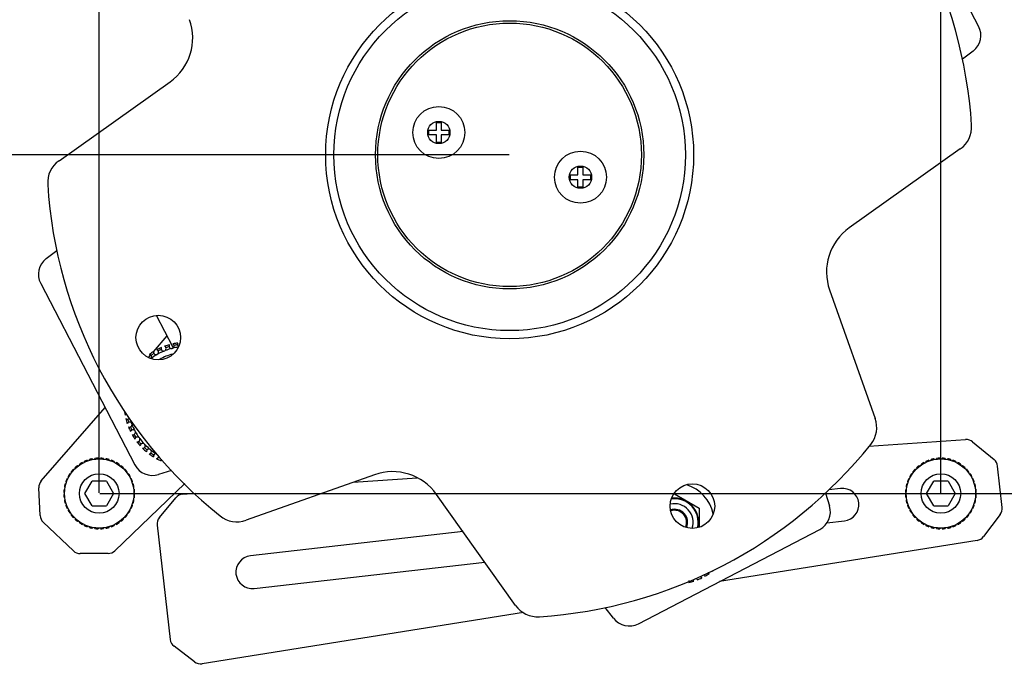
# Model space of a CAD drawing. Header units: millimetres. Extents: x 3925 to 5043, y -86 to 778.
# Tile 23 of 96: x 4105 to 4204, y 457 to 523. Entities that reach past the tile are written whole.
import ezdxf

# ---------------------------------------------------------------- set-up
doc = ezdxf.new("R2010")
doc.units = ezdxf.units.MM
doc.header["$LTSCALE"] = 46.255
doc.header["$PDMODE"] = 3
doc.header["$PDSIZE"] = 1
doc.layers.get('0').update_dxf_attribs({"linetype": 'CONTINUOUS'})
doc.layers.get('Defpoints').update_dxf_attribs({"linetype": 'CONTINUOUS'})
doc.layers.add('8X40_ZB_BUTTDXF_CONTINUOUS_LINE', color=7, linetype='CONTINUOUS')
doc.layers.add('ARAKNO_13891DXF_CONTINUOUS_LINE', color=7, linetype='CONTINUOUS')
doc.styles.add('SLDTEXTSTYLE0', font='arialbd.ttf', dxfattribs={"height": 5.5})
doc.styles.add('SLDTEXTSTYLE2', font='arial.ttf')
doc.dimstyles.new('SLDDIMSTYLE1', dxfattribs={"dimtxt": 5.650301, "dimasz": 4.572, "dimexe": 0, "dimexo": 0.0625, "dimgap": 1.412575, "dimtad": 0, "dimtih": 1, "dimtoh": 1, "dimlfac": 3.5, "dimrnd": 1e-09, "dimzin": 4, "dimdsep": 46, "dimtxsty": 'SLDTEXTSTYLE0', "dimsah": 1, "dimcen": 0.09, "dimadec": 0, "dimazin": 1, "dimtol": 1, "dimtp": 0.8, "dimtm": 0.8, "dimtfac": 1, "dimtdec": 1, "dimtofl": 0, "dimtmove": 0, "dimatfit": 3, "dimfxl": 1, "dimfrac": 2, "dimtolj": 1, "dimarcsym": 0})

# ---------------------------------------------------------------- blocks, each defined once
blk = doc.blocks.new('*D68')
at = {"color": 0, "linetype": 'Continuous', "lineweight": -2}
for p, q in [((4112.707, 475.284), (4112.707, 644.08)), ((4116.707, 644.08), (4193.707, 644.08)), ((4197.707, 475.284), (4197.707, 644.08))]:
    blk.add_line(p, q, dxfattribs=at)
at = {"color": 0, "linetype": 'Continuous'}
for points in [[(4116.707, 644.747), (4116.707, 643.413), (4112.707, 644.08)], [(4193.707, 644.747), (4193.707, 643.413), (4197.707, 644.08)]]:
    blk.add_solid(points, dxfattribs=at)
at = {"layer": 'Defpoints', "color": 0, "linetype": 'Continuous'}
for p in [(4197.707, 644.08), (4112.707, 475.221), (4197.707, 475.221)]:
    blk.add_point(p, dxfattribs=at)
at = {"color": 0, "linetype": 'Continuous', "lineweight": 0, "insert": (4155.207, 648.697), "char_height": 5, "attachment_point": 5, "style": 'SLDTEXTSTYLE2'}
blk.add_mtext('\\A1;170.00 [6.69]', dxfattribs=at)
blk = doc.blocks.new('*D69')
at = {"color": 0, "linetype": 'Continuous', "lineweight": -2}
for p, q in [((4112.77, 545.221), (4315.438, 545.221)), ((4315.438, 541.221), (4315.438, 479.221)), ((4112.77, 475.221), (4315.438, 475.221))]:
    blk.add_line(p, q, dxfattribs=at)
at = {"color": 0, "linetype": 'Continuous'}
for points in [[(4314.772, 541.221), (4316.105, 541.221), (4315.438, 545.221)], [(4314.772, 479.221), (4316.105, 479.221), (4315.438, 475.221)]]:
    blk.add_solid(points, dxfattribs=at)
at = {"layer": 'Defpoints', "color": 0, "linetype": 'Continuous'}
for p in [(4112.707, 545.221), (4112.707, 475.221), (4315.438, 475.221)]:
    blk.add_point(p, dxfattribs=at)
at = {"color": 0, "linetype": 'Continuous', "lineweight": 0, "insert": (4310.822, 515.416), "char_height": 5, "attachment_point": 5, "rotation": 90, "style": 'SLDTEXTSTYLE2'}
blk.add_mtext('\\A1;140.00 [5.51]', dxfattribs=at)
blk = doc.blocks.new('*D70')
at = {"color": 0, "linetype": 'Continuous', "lineweight": -2}
for p, q in [((4155.145, 623.221), (3995.004, 623.221)), ((3995.004, 619.221), (3995.004, 513.43)), ((4154.095, 509.43), (3995.004, 509.43))]:
    blk.add_line(p, q, dxfattribs=at)
at = {"color": 0, "linetype": 'Continuous'}
for points in [[(3994.337, 619.221), (3995.671, 619.221), (3995.004, 623.221)], [(3994.337, 513.43), (3995.671, 513.43), (3995.004, 509.43)]]:
    blk.add_solid(points, dxfattribs=at)
at = {"layer": 'Defpoints', "color": 0, "linetype": 'Continuous'}
for p in [(4155.207, 623.221), (3995.004, 509.43), (4154.157, 509.43)]:
    blk.add_point(p, dxfattribs=at)
at = {"color": 0, "linetype": 'Continuous', "lineweight": 0, "insert": (3990.387, 566.325), "char_height": 5, "attachment_point": 5, "rotation": 90, "style": 'SLDTEXTSTYLE2'}
blk.add_mtext('\\A1;227.58 [8.96]', dxfattribs=at)
blk = doc.blocks.new('*D71')
at = {"color": 0, "linetype": 'Continuous', "lineweight": -2}
for p, q in [((4154.095, 509.43), (3995.004, 509.43)), ((3995.004, 505.43), (3995.004, 419.33)), ((4155.144, 415.33), (3995.004, 415.33))]:
    blk.add_line(p, q, dxfattribs=at)
at = {"color": 0, "linetype": 'Continuous'}
for points in [[(3994.337, 505.43), (3995.671, 505.43), (3995.004, 509.43)], [(3994.337, 419.33), (3995.671, 419.33), (3995.004, 415.33)]]:
    blk.add_solid(points, dxfattribs=at)
at = {"layer": 'Defpoints', "color": 0, "linetype": 'Continuous'}
for p in [(4154.157, 509.43), (3995.004, 415.33), (4155.207, 415.33)]:
    blk.add_point(p, dxfattribs=at)
at = {"color": 0, "linetype": 'Continuous', "lineweight": 0, "insert": (3990.387, 462.38), "char_height": 5, "attachment_point": 5, "rotation": 90, "style": 'SLDTEXTSTYLE2'}
blk.add_mtext('\\A1;188.20 [7.41]', dxfattribs=at)

msp = doc.modelspace()

# ---------------------------------------------------------------- linework, layer by layer
at = {"layer": '8X40_ZB_BUTTDXF_CONTINUOUS_LINE', "color": 7, "linetype": 'Continuous'}
for p, q in [((4111.2637, 475.2211), (4111.9854, 476.4711)), ((4113.4287, 476.4711), (4111.9854, 476.4711)), ((4113.4287, 476.4711), (4114.1504, 475.2211)), ((4196.2637, 475.2211), (4196.9854, 476.4711)), ((4198.4287, 476.4711), (4196.9854, 476.4711)), ((4198.4287, 476.4711), (4199.1504, 475.2211)), ((4111.9854, 473.9711), (4111.2637, 475.2211)), ((4114.1504, 475.2211), (4113.4287, 473.9711)), ((4196.9854, 473.9711), (4196.2637, 475.2211)), ((4199.1504, 475.2211), (4198.4287, 473.9711)), ((4111.9854, 473.9711), (4113.4287, 473.9711)), ((4196.9854, 473.9711), (4198.4287, 473.9711))]:
    msp.add_line(p, q, dxfattribs=at)
for centre, radius in [((4112.7071, 475.2211), 3.5), ((4197.7071, 475.2211), 3.5), ((4112.7071, 475.2211), 2), ((4197.7071, 475.2211), 2)]:
    msp.add_circle(centre, radius, dxfattribs=at)
at = {"layer": 'ARAKNO_13891DXF_CONTINUOUS_LINE', "color": 7, "linetype": 'Continuous'}
for p, q in [((4201.5192, 522.427), (4191.9943, 540.7419)), ((4200.9618, 519.9171), (4199.8808, 519.0883)), ((4108.65, 508.8343), (4119.8605, 516.808)), ((4146.755, 512.6877), (4147.255, 512.6877)), ((4146.755, 511.9377), (4146.755, 512.6877)), ((4147.255, 512.6877), (4147.255, 511.9377)), ((4146.005, 511.9377), (4146.755, 511.9377)), ((4146.005, 511.4377), (4146.005, 511.9377)), ((4146.755, 511.4377), (4146.005, 511.4377)), ((4146.755, 510.6877), (4146.755, 511.4377)), ((4147.255, 511.9377), (4148.005, 511.9377)), ((4148.005, 511.4377), (4147.255, 511.4377)), ((4147.255, 511.4377), (4147.255, 510.6877)), ((4148.005, 511.9377), (4148.005, 511.4377)), ((4147.255, 510.6877), (4146.755, 510.6877)), ((4199.6688, 510.0283), (4188.4536, 502.0513)), ((4161.059, 508.1715), (4161.559, 508.1715)), ((4161.059, 507.4215), (4161.059, 508.1715)), ((4161.559, 508.1715), (4161.559, 507.4215)), ((4160.309, 507.4215), (4161.059, 507.4215)), ((4160.309, 506.9215), (4160.309, 507.4215)), ((4161.559, 507.4215), (4162.309, 507.4215)), ((4162.309, 507.4215), (4162.309, 506.9215)), ((4161.059, 506.9215), (4160.309, 506.9215)), ((4161.059, 506.1715), (4161.059, 506.9215)), ((4161.559, 506.1715), (4161.059, 506.1715)), ((4162.309, 506.9215), (4161.559, 506.9215)), ((4161.559, 506.9215), (4161.559, 506.1715)), ((4107.3523, 498.9422), (4108.4333, 499.771)), ((4106.7948, 496.4322), (4116.3198, 478.1174)), ((4186.4725, 495.7766), (4191.0739, 482.8059)), ((4120.1852, 489.9552), (4118.4937, 493.2078)), ((4118.1738, 489.5335), (4119.5692, 491.1397)), ((4117.683, 488.9685), (4117.8862, 489.2024)), ((4106.8527, 476.5021), (4113.3002, 483.9236)), ((4190.4474, 479.9866), (4200.2061, 480.6681)), ((4200.9151, 480.4394), (4203.0757, 478.643)), ((4110.9776, 478.3484), (4111.0364, 478.2831)), ((4111.2109, 478.3775), (4111.1937, 478.4585)), ((4111.4881, 478.5804), (4111.5358, 478.5069)), ((4111.7231, 478.5712), (4111.7187, 478.6553)), ((4112.0286, 478.7297), (4112.064, 478.6501)), ((4112.2592, 478.6827), (4112.2681, 478.7677)), ((4112.5858, 478.7927), (4112.6082, 478.7092)), ((4112.8059, 478.7092), (4112.8283, 478.7927)), ((4113.146, 478.7677), (4113.1549, 478.6827)), ((4113.3501, 478.6501), (4113.3855, 478.7297)), ((4113.6954, 478.6553), (4113.691, 478.5712)), ((4113.8783, 478.5069), (4113.926, 478.5804)), ((4114.2205, 478.4585), (4114.2033, 478.3775)), ((4114.3778, 478.2831), (4114.4365, 478.3484)), ((4195.9776, 478.3484), (4196.0364, 478.2831)), ((4196.2109, 478.3775), (4196.1937, 478.4585)), ((4196.4881, 478.5804), (4196.5358, 478.5069)), ((4196.7231, 478.5712), (4196.7187, 478.6553)), ((4197.0286, 478.7297), (4197.064, 478.6501)), ((4197.2592, 478.6827), (4197.2681, 478.7677)), ((4197.5858, 478.7927), (4197.6082, 478.7092)), ((4197.8059, 478.7092), (4197.8283, 478.7927)), ((4198.146, 478.7677), (4198.1549, 478.6827)), ((4198.3501, 478.6501), (4198.3855, 478.7297)), ((4198.6954, 478.6553), (4198.691, 478.5712)), ((4198.8783, 478.5069), (4198.926, 478.5804)), ((4199.2205, 478.4585), (4199.2033, 478.3775)), ((4199.3778, 478.2831), (4199.4365, 478.3484)), ((4109.9264, 477.3722), (4109.8889, 477.4185)), ((4110.0959, 477.6609), (4110.1485, 477.6305)), ((4110.3069, 477.7639), (4110.2673, 477.8323)), ((4110.5097, 478.0393), (4110.5569, 478.001)), ((4110.7349, 478.1062), (4110.7059, 478.1818)), ((4114.7083, 478.1818), (4114.6792, 478.1062)), ((4114.8362, 477.984), (4114.9044, 478.0393)), ((4115.1468, 477.8323), (4115.1073, 477.7639)), ((4115.2424, 477.6171), (4115.3182, 477.6609)), ((4115.5252, 477.4185), (4115.487, 477.3713)), ((4119.9941, 477.5416), (4118.6948, 477.1325)), ((4194.9264, 477.3722), (4194.8889, 477.4185)), ((4195.0959, 477.6609), (4195.1485, 477.6305)), ((4195.3069, 477.7639), (4195.2673, 477.8323)), ((4195.5097, 478.0393), (4195.5569, 478.001)), ((4195.7349, 478.1062), (4195.7059, 478.1818)), ((4199.7083, 478.1818), (4199.6792, 478.1062)), ((4199.8362, 477.984), (4199.9044, 478.0393)), ((4200.1468, 477.8323), (4200.1073, 477.7639)), ((4200.2424, 477.6171), (4200.3182, 477.6609)), ((4200.5252, 477.4185), (4200.487, 477.3713)), ((4203.9066, 473.8175), (4203.4299, 477.9876)), ((4109.414, 476.3971), (4109.3478, 476.4401)), ((4109.4698, 476.7346), (4109.5542, 476.7166)), ((4109.6241, 476.9108), (4109.5798, 476.9506)), ((4109.7464, 477.2223), (4109.8019, 477.201)), ((4115.5865, 477.1911), (4115.6678, 477.2223)), ((4115.8343, 476.9506), (4115.7772, 476.8992)), ((4115.8599, 476.7166), (4115.9444, 476.7346)), ((4116.0663, 476.4401), (4116.0001, 476.3971)), ((4140.504, 477.1141), (4127.5333, 472.5128)), ((4138.3439, 476.3478), (4144.8267, 476.8006)), ((4194.414, 476.3971), (4194.3478, 476.4401)), ((4194.4698, 476.7346), (4194.5542, 476.7166)), ((4194.6241, 476.9108), (4194.5798, 476.9506)), ((4194.7464, 477.2223), (4194.8019, 477.201)), ((4200.5865, 477.1911), (4200.6678, 477.2223)), ((4200.8343, 476.9506), (4200.7772, 476.8992)), ((4200.8599, 476.7166), (4200.9444, 476.7346)), ((4201.0663, 476.4401), (4201.0001, 476.3971)), ((4106.7438, 472.9916), (4106.6088, 475.7983)), ((4109.2153, 475.321), (4109.1355, 475.3424)), ((4109.1605, 475.6601), (4109.2442, 475.6689)), ((4109.2724, 475.8667), (4109.1985, 475.8996)), ((4109.2729, 476.2095), (4109.3581, 476.205)), ((4121.3459, 476.246), (4114.2909, 469.4414)), ((4116.0561, 476.205), (4116.1413, 476.2095)), ((4116.2156, 475.8996), (4116.1417, 475.8667)), ((4116.17, 475.6689), (4116.2536, 475.6601)), ((4116.2786, 475.3424), (4116.1988, 475.321)), ((4187.5844, 475.7248), (4186.3904, 475.5883)), ((4194.2153, 475.321), (4194.1355, 475.3424)), ((4194.1605, 475.6601), (4194.2442, 475.6689)), ((4194.2724, 475.8667), (4194.1985, 475.8996)), ((4194.2729, 476.2095), (4194.3581, 476.205)), ((4201.0561, 476.205), (4201.1413, 476.2095)), ((4201.2156, 475.8996), (4201.1417, 475.8667)), ((4201.17, 475.6689), (4201.2536, 475.6601)), ((4201.2786, 475.3424), (4201.1988, 475.321)), ((4109.1355, 475.0999), (4109.2153, 475.1213)), ((4109.2442, 474.7734), (4109.1605, 474.7822)), ((4109.1985, 474.5427), (4109.2724, 474.5756)), ((4116.1417, 474.5756), (4116.2156, 474.5427)), ((4116.2536, 474.7822), (4116.17, 474.7734)), ((4116.1988, 475.1213), (4116.2786, 475.0999)), ((4118.7815, 472.7874), (4120.4453, 474.7885)), ((4121.1445, 475.1467), (4122.4396, 475.2371)), ((4154.7557, 463.9179), (4146.7787, 475.1331)), ((4170.7354, 475.1437), (4170.8047, 475.1838)), ((4170.8047, 475.1838), (4173.3047, 473.7404)), ((4186.045, 475.2667), (4186.4541, 473.9674)), ((4194.1355, 475.0999), (4194.2153, 475.1213)), ((4194.2442, 474.7734), (4194.1605, 474.7822)), ((4194.1985, 474.5427), (4194.2724, 474.5756)), ((4201.1417, 474.5756), (4201.2156, 474.5427)), ((4201.2536, 474.7822), (4201.17, 474.7734)), ((4201.1988, 475.1213), (4201.2786, 475.0999)), ((4109.3581, 474.2373), (4109.2729, 474.2328)), ((4109.3478, 474.0022), (4109.414, 474.0452)), ((4109.5542, 473.7257), (4109.4698, 473.7077)), ((4109.5798, 473.4917), (4109.6369, 473.5431)), ((4115.79, 473.5315), (4115.8343, 473.4917)), ((4115.9444, 473.7077), (4115.8599, 473.7257)), ((4116.0001, 474.0452), (4116.0663, 474.0022)), ((4116.1413, 474.2328), (4116.0561, 474.2373)), ((4173.3047, 473.7404), (4173.3047, 471.8072)), ((4194.3581, 474.2373), (4194.2729, 474.2328)), ((4194.3478, 474.0022), (4194.414, 474.0452)), ((4194.5542, 473.7257), (4194.4698, 473.7077)), ((4194.5798, 473.4917), (4194.6369, 473.5431)), ((4200.79, 473.5315), (4200.8343, 473.4917)), ((4200.9444, 473.7077), (4200.8599, 473.7257)), ((4201.0001, 474.0452), (4201.0663, 474.0022)), ((4201.1413, 474.2328), (4201.0561, 474.2373)), ((4109.8276, 473.2511), (4109.7464, 473.22)), ((4109.8889, 473.0238), (4109.9272, 473.071)), ((4110.1717, 472.8252), (4110.0959, 472.7814)), ((4110.2673, 472.61), (4110.3069, 472.6784)), ((4110.5779, 472.4583), (4110.5097, 472.403)), ((4110.7059, 472.2605), (4110.7349, 472.3361)), ((4114.6792, 472.3361), (4114.7083, 472.2605)), ((4114.9044, 472.403), (4114.8572, 472.4413)), ((4115.1073, 472.6784), (4115.1468, 472.61)), ((4115.3182, 472.7814), (4115.2656, 472.8118)), ((4115.4877, 473.07), (4115.5252, 473.0238)), ((4115.6678, 473.22), (4115.6122, 473.2413)), ((4186.2025, 472.2454), (4187.9591, 472.4462)), ((4194.8276, 473.2511), (4194.7464, 473.22)), ((4194.8889, 473.0238), (4194.9272, 473.071)), ((4195.1717, 472.8252), (4195.0959, 472.7814)), ((4195.2673, 472.61), (4195.3069, 472.6784)), ((4195.5779, 472.4583), (4195.5097, 472.403)), ((4195.7059, 472.2605), (4195.7349, 472.3361)), ((4199.6792, 472.3361), (4199.7083, 472.2605)), ((4199.9044, 472.403), (4199.8572, 472.4413)), ((4200.1073, 472.6784), (4200.1468, 472.61)), ((4200.3182, 472.7814), (4200.2656, 472.8118)), ((4200.4877, 473.07), (4200.5252, 473.0238)), ((4200.6678, 473.22), (4200.6122, 473.2413)), ((4203.7094, 473.0991), (4202.0099, 470.8614)), ((4107.0542, 472.3144), (4110.0983, 469.4247)), ((4111.0364, 472.1592), (4110.9776, 472.0939)), ((4111.1937, 471.9838), (4111.2109, 472.0648)), ((4111.5358, 471.9354), (4111.4881, 471.8619)), ((4111.7187, 471.787), (4111.7231, 471.8711)), ((4112.064, 471.7922), (4112.0286, 471.7126)), ((4112.2681, 471.6746), (4112.2592, 471.7596)), ((4112.6082, 471.7331), (4112.5858, 471.6496)), ((4112.8283, 471.6496), (4112.8059, 471.7331)), ((4113.1549, 471.7596), (4113.146, 471.6746)), ((4113.3855, 471.7126), (4113.3501, 471.7922)), ((4113.691, 471.8711), (4113.6954, 471.787)), ((4113.926, 471.8619), (4113.8783, 471.9354)), ((4114.2033, 472.0648), (4114.2205, 471.9838)), ((4114.4365, 472.0939), (4114.3778, 472.1592)), ((4118.5569, 472.0345), (4119.8794, 460.4642)), ((4149.4576, 471.3667), (4127.9725, 468.9108)), ((4167.1544, 462.0674), (4185.4693, 471.5924)), ((4196.0364, 472.1592), (4195.9776, 472.0939)), ((4196.1937, 471.9838), (4196.2109, 472.0648)), ((4196.5358, 471.9354), (4196.4881, 471.8619)), ((4196.7187, 471.787), (4196.7231, 471.8711)), ((4197.064, 471.7922), (4197.0286, 471.7126)), ((4197.2681, 471.6746), (4197.2592, 471.7596)), ((4197.6082, 471.7331), (4197.5858, 471.6496)), ((4197.8283, 471.6496), (4197.8059, 471.7331)), ((4198.1549, 471.7596), (4198.146, 471.6746)), ((4198.3855, 471.7126), (4198.3501, 471.7922)), ((4198.691, 471.8711), (4198.6954, 471.787)), ((4198.926, 471.8619), (4198.8783, 471.9354)), ((4199.2033, 472.0648), (4199.2205, 471.9838)), ((4199.4365, 472.0939), (4199.3778, 472.1592)), ((4201.3708, 470.4787), (4175.3661, 466.338)), ((4113.6006, 469.1612), (4110.7908, 469.15)), ((4128.3473, 465.6321), (4151.6424, 468.2949)), ((4164.6445, 462.6249), (4163.8157, 463.7059)), ((4155.5721, 463.1863), (4123.1026, 458.0163)), ((4122.3406, 458.2075), (4120.2681, 459.7814))]:
    msp.add_line(p, q, dxfattribs=at)
for centre, radius in [((4154.157, 509.4296), 18.5765), ((4154.157, 509.4296), 17.7549), ((4154.157, 509.4296), 13.5484), ((4154.157, 509.4296), 13.3137), ((4147.005, 511.6877), 2.625), ((4147.005, 511.6877), 1.125), ((4161.309, 507.1715), 2.625), ((4161.309, 507.1715), 1.125), ((4118.6694, 490.9736), 2.25), ((4172.6131, 473.942), 2.25)]:
    msp.add_circle(centre, radius, dxfattribs=at)
for centre, radius, start, end in [((4154.157, 509.4296), 46.75, 3.677211, 51.277957), ((4116.6959, 521.2572), 5.4599, 305.423061, 19.532106), ((4199.7449, 521.5042), 2, 307.477584, 27.477584), ((4198.0865, 512.2529), 2.7299, 305.423061, 3.677211), ((4110.2276, 506.6064), 2.7299, 125.302683, 183.677211), ((4154.157, 509.4296), 46.75, 183.677211, 231.277957), ((4191.6182, 497.602), 5.4599, 125.423061, 199.532106), ((4108.5692, 497.355), 2, 127.477584, 207.477584), ((4121.4698, 484.2343), 6.241, 105.471258, 110.297461), ((4120.0161, 490.1153), 0.25, 147.616485, 60.199531), ((4121.4698, 484.2343), 6.241, 97.471258, 102.297461), ((4121.4698, 484.2343), 6.0664, 98.246034, 101.522684), ((4120.8487, 490.2604), 0.25, 139.619515, 236.173023), ((4117.7498, 489.0156), 0.25, 322.616667, 84.199531), ((4121.4698, 484.2343), 6.241, 121.471258, 126.297105), ((4121.4698, 484.2343), 6.0664, 122.246034, 125.522684), ((4121.4698, 484.2343), 5.8165, 120.510079, 127.258572), ((4118.4514, 489.4868), 0.25, 163.619518, 76.199531), ((4121.4698, 484.2343), 6.241, 113.471258, 118.297461), ((4121.4698, 484.2343), 5.8165, 112.510076, 119.258575), ((4121.4698, 484.2343), 6.0664, 114.246034, 117.522684), ((4121.4698, 484.2343), 5.25, 105.174247, 120.186284), ((4119.2118, 489.8557), 0.25, 161.915737, 68.199531), ((4121.4698, 484.2343), 5.8165, 104.510077, 111.258574), ((4121.4698, 484.2343), 6.0664, 106.246034, 109.522684), ((4121.4698, 484.2343), 5.8165, 97.83838, 103.258573), ((4121.4698, 484.2343), 6.241, 187.079907, 190.297461), ((4115.5417, 482.9868), 0.25, 102.635356, 148.199531), ((4115.5417, 482.9868), 0.25, 235.619518, 325.338537), ((4121.4698, 484.2343), 6.241, 193.471258, 198.297461), ((4115.773, 482.1739), 0.25, 243.619518, 156.199531), ((4121.4698, 484.2343), 6.0664, 194.246034, 197.522684), ((4121.4698, 484.2343), 5.8165, 197.009073, 199.258574), ((4188.501, 481.8932), 2.7299, 321.277957, 19.532106), ((4121.4698, 484.2343), 6.241, 201.471258, 206.297461), ((4121.4698, 484.2343), 6.0664, 202.246034, 205.522684), ((4116.1152, 481.4011), 0.25, 251.619518, 164.199531), ((4121.4698, 484.2343), 5.8165, 200.510071, 207.258575), ((4121.4698, 484.2343), 5.8165, 208.510024, 215.258573), ((4121.4698, 484.2343), 6.241, 209.471258, 214.297249), ((4121.4698, 484.2343), 6.0664, 210.246034, 213.522684), ((4116.5616, 480.6835), 0.25, 259.619518, 172.199531), ((4121.4698, 484.2343), 6.241, 217.471258, 222.297461), ((4121.4698, 484.2343), 6.0664, 218.246034, 221.522684), ((4121.4698, 484.2343), 5.8165, 216.510056, 223.258575), ((4117.1036, 480.035), 0.25, 267.619518, 180.199531), ((4200.2758, 479.6705), 1, 50.257907, 93.994849), ((4121.4698, 484.2343), 6.241, 225.471258, 230.297461), ((4121.4698, 484.2343), 6.0664, 226.246034, 229.522684), ((4121.4698, 484.2343), 5.8165, 224.510077, 231.258574), ((4117.7305, 479.4682), 0.25, 275.619518, 188.199531), ((4121.4698, 484.2343), 6.0664, 234.246034, 237.522684), ((4121.4698, 484.2343), 5.8165, 232.510017, 237.455459), ((4154.157, 509.4296), 46.75, 273.677211, 321.277957), ((4112.7071, 475.2211), 3.575, 118.911072, 124.088928), ((4112.7071, 475.2211), 3.575, 109.911072, 115.088928), ((4112.7071, 475.2211), 3.575, 100.911072, 106.088928), ((4112.7071, 475.2211), 3.575, 91.911072, 97.088928), ((4112.7071, 475.2211), 3.575, 82.911072, 88.088928), ((4112.7071, 475.2211), 3.575, 73.911072, 79.088928), ((4112.7071, 475.2211), 3.575, 64.911072, 70.088928), ((4112.7071, 475.2211), 3.575, 55.911072, 61.088928), ((4121.4698, 484.2343), 6.241, 233.471258, 238.297461), ((4118.4302, 478.9941), 0.25, 74.618586, 196.199531), ((4118.4302, 478.9941), 0.25, 283.619518, 329.133377), ((4121.4698, 484.2343), 6.241, 241.471258, 246.297461), ((4121.4698, 484.2343), 6.0664, 242.246034, 243.338288), ((4119.1891, 478.6221), 0.25, 161.884813, 204.199531), ((4197.7071, 475.2211), 3.575, 118.911072, 124.088928), ((4197.7071, 475.2211), 3.575, 109.911072, 115.088928), ((4197.7071, 475.2211), 3.575, 100.911072, 106.088928), ((4197.7071, 475.2211), 3.575, 91.911072, 97.088928), ((4197.7071, 475.2211), 3.575, 82.911072, 88.088928), ((4197.7071, 475.2211), 3.575, 73.911072, 79.088928), ((4197.7071, 475.2211), 3.575, 64.911072, 70.088928), ((4197.7071, 475.2211), 3.575, 55.911072, 61.088928), ((4202.4364, 477.874), 1, 6.520966, 50.257907), ((4112.7071, 475.2211), 3.575, 136.911072, 142.088928), ((4112.7071, 475.2211), 3.575, 127.911072, 133.088928), ((4112.7071, 475.2211), 3.575, 46.911072, 52.088928), ((4112.7071, 475.2211), 3.575, 37.911072, 43.088928), ((4118.0942, 479.0402), 2, 207.477584, 287.477584), ((4142.3295, 471.9685), 5.4599, 35.423061, 109.532106), ((4197.7071, 475.2211), 3.575, 136.911072, 142.088928), ((4197.7071, 475.2211), 3.575, 127.911072, 133.088928), ((4197.7071, 475.2211), 3.575, 46.911072, 52.088928), ((4197.7071, 475.2211), 3.575, 37.911072, 43.088928), ((4107.6076, 475.8463), 1, 139.017181, 182.754122), ((4112.7071, 475.2211), 3.575, 154.911072, 160.088928), ((4112.7071, 475.2211), 3.575, 145.911072, 151.088928), ((4112.7071, 475.2211), 3.575, 28.911072, 34.088928), ((4112.7071, 475.2211), 3.575, 19.911072, 25.088928), ((4197.7071, 475.2211), 3.575, 154.911072, 160.088928), ((4197.7071, 475.2211), 3.575, 145.911072, 151.088928), ((4197.7071, 475.2211), 3.575, 28.911072, 34.088928), ((4197.7071, 475.2211), 3.575, 19.911072, 25.088928), ((4112.7071, 475.2211), 3.575, 172.911072, 178.088928), ((4112.7071, 475.2211), 3.575, 163.911072, 169.088928), ((4112.7071, 475.2211), 3.575, 10.911072, 16.088928), ((4112.7071, 475.2211), 3.575, 1.911072, 7.088928), ((4170.8047, 472.297), 4, 12.294074, 71.986071), ((4187.7718, 474.0855), 1.65, 276.520966, 96.520966), ((4197.7071, 475.2211), 3.575, 172.911072, 178.088928), ((4197.7071, 475.2211), 3.575, 163.911072, 169.088928), ((4197.7071, 475.2211), 3.575, 10.911072, 16.088928), ((4197.7071, 475.2211), 3.575, 1.911072, 7.088928), ((4112.7071, 475.2211), 3.575, 181.911072, 187.088928), ((4112.7071, 475.2211), 3.575, 190.911072, 196.088928), ((4112.7071, 475.2211), 3.575, 343.911072, 349.088928), ((4112.7071, 475.2211), 3.575, 352.911072, 358.088928), ((4121.2142, 474.1491), 1, 93.994849, 140.257907), ((4170.8047, 472.297), 2.396, 347.444017, 97.40108), ((4170.8047, 472.297), 2.4537, 347.79427, 96.877959), ((4197.7071, 475.2211), 3.575, 181.911072, 187.088928), ((4197.7071, 475.2211), 3.575, 190.911072, 196.088928), ((4197.7071, 475.2211), 3.575, 343.911072, 349.088928), ((4197.7071, 475.2211), 3.575, 352.911072, 358.088928), ((4112.7071, 475.2211), 3.575, 199.911072, 205.088928), ((4112.7071, 475.2211), 3.575, 208.911072, 214.088928), ((4112.7071, 475.2211), 3.575, 325.911072, 331.088928), ((4112.7071, 475.2211), 3.575, 334.911072, 340.088928), ((4170.8047, 472.297), 1.896, 341.81507, 103.235558), ((4170.8047, 472.297), 1.3293, 336.988363, 107.870451), ((4170.8047, 472.297), 1.2292, 336.884598, 107.982533), ((4184.5465, 473.3668), 2, 297.477584, 17.477584), ((4197.7071, 475.2211), 3.575, 199.911072, 205.088928), ((4197.7071, 475.2211), 3.575, 208.911072, 214.088928), ((4197.7071, 475.2211), 3.575, 325.911072, 331.088928), ((4197.7071, 475.2211), 3.575, 334.911072, 340.088928), ((4202.913, 473.7039), 1, 322.784024, 6.520966), ((4107.7426, 473.0397), 1, 182.754122, 226.491064), ((4112.7071, 475.2211), 3.575, 217.911072, 223.088928), ((4112.7071, 475.2211), 3.575, 226.911072, 232.088928), ((4112.7071, 475.2211), 3.575, 307.911072, 313.088928), ((4112.7071, 475.2211), 3.575, 316.911072, 322.088928), ((4119.5504, 472.1481), 1, 140.257907, 186.520966), ((4126.6206, 475.0856), 2.7299, 231.277957, 289.532106), ((4197.7071, 475.2211), 3.575, 217.911072, 223.088928), ((4197.7071, 475.2211), 3.575, 226.911072, 232.088928), ((4197.7071, 475.2211), 3.575, 307.911072, 313.088928), ((4197.7071, 475.2211), 3.575, 316.911072, 322.088928), ((4112.7071, 475.2211), 3.575, 235.911072, 241.088928), ((4112.7071, 475.2211), 3.575, 244.911072, 250.088928), ((4112.7071, 475.2211), 3.575, 253.911072, 259.088928), ((4112.7071, 475.2211), 3.575, 262.911072, 268.088928), ((4112.7071, 475.2211), 3.575, 271.911072, 277.088928), ((4112.7071, 475.2211), 3.575, 280.911072, 286.088928), ((4112.7071, 475.2211), 3.575, 289.911072, 295.088928), ((4112.7071, 475.2211), 3.575, 298.911072, 304.088928), ((4197.7071, 475.2211), 3.575, 235.911072, 241.088928), ((4197.7071, 475.2211), 3.575, 244.911072, 250.088928), ((4197.7071, 475.2211), 3.575, 253.911072, 259.088928), ((4197.7071, 475.2211), 3.575, 262.911072, 268.088928), ((4197.7071, 475.2211), 3.575, 271.911072, 277.088928), ((4197.7071, 475.2211), 3.575, 280.911072, 286.088928), ((4197.7071, 475.2211), 3.575, 289.911072, 295.088928), ((4197.7071, 475.2211), 3.575, 298.911072, 304.088928), ((4201.2136, 471.4662), 1, 279.047083, 322.784024), ((4110.7868, 470.15), 1, 226.491064, 270.228006), ((4113.5967, 470.1611), 1, 270.228006, 313.964947), ((4128.1599, 467.2715), 1.65, 96.520966, 276.520966), ((4170.8047, 472.297), 6.241, 307.471258, 309.079907), ((4172.0523, 466.3689), 0.25, 325.619518, 11.133376), ((4170.8047, 472.297), 6.241, 283.471258, 288.297461), ((4172.8652, 466.6003), 0.25, 200.635355, 246.199531), ((4170.8047, 472.297), 6.241, 291.471258, 296.297461), ((4172.8652, 466.6003), 0.25, 333.619518, 19.133364), ((4173.638, 466.9425), 0.25, 208.635354, 254.199531), ((4173.638, 466.9425), 0.25, 341.619518, 27.133362), ((4170.8047, 472.297), 6.241, 299.471258, 304.297249), ((4174.3556, 467.3889), 0.25, 216.635357, 262.199531), ((4156.9803, 465.5002), 2.7299, 215.423061, 273.677211), ((4166.2316, 463.8418), 2, 217.477584, 297.477584), ((4120.873, 460.5778), 1, 186.520966, 232.784024), ((4122.9454, 459.0038), 1, 232.784024, 279.047083)]:
    msp.add_arc(centre, radius, start, end, dxfattribs=at)

# ---------------------------------------------------------------- dimensions: what is measured, and where the dimension line sits
at = {"color": 2, "linetype": 'Continuous', "lineweight": 0}
for base, p1, p2, angle, picture, middle in [((4197.7071, 644.0801), (4112.7071, 475.2211), (4197.7071, 475.2211), 0, '*D68', (4155.2071, 644.0801)), ((4315.4385, 475.2211), (4112.7071, 545.2211), (4112.7071, 475.2211), 90, '*D69', (4315.4385, 515.416))]:
    dim = msp.add_linear_dim(base=base, p1=p1, p2=p2, angle=angle, dimstyle='SLDDIMSTYLE1', override={"dimtxt": 5, "dimasz": 4, "dimtad": 1, "dimtih": 0, "dimlfac": 2, "dimtxsty": 'SLDTEXTSTYLE2', "dimtol": 0, "dimtp": 0.5, "dimtm": 0.5}, dxfattribs=at)
    dim.commit()
    dim.dimension.update_dxf_attribs({"geometry": picture, "text_midpoint": middle, "dimtype": 160})
for base, p1, p2, picture, middle in [((3995.004, 509.4296), (4155.2071, 623.2211), (4154.157, 509.4296), '*D70', (3990.3871, 566.3254)), ((3995.004, 415.3302), (4154.157, 509.4296), (4155.2068, 415.3302), '*D71', (3990.3871, 462.3799))]:
    dim = msp.add_linear_dim(base=base, p1=p1, p2=p2, angle=90, dimstyle='SLDDIMSTYLE1', override={"dimtxt": 5, "dimasz": 4, "dimtad": 1, "dimtih": 0, "dimlfac": 2, "dimtxsty": 'SLDTEXTSTYLE2', "dimtol": 0, "dimtp": 0.5, "dimtm": 0.5}, dxfattribs=at)
    dim.commit()
    dim.dimension.update_dxf_attribs({"geometry": picture, "text_midpoint": middle})

doc.saveas('drawing.dxf')
